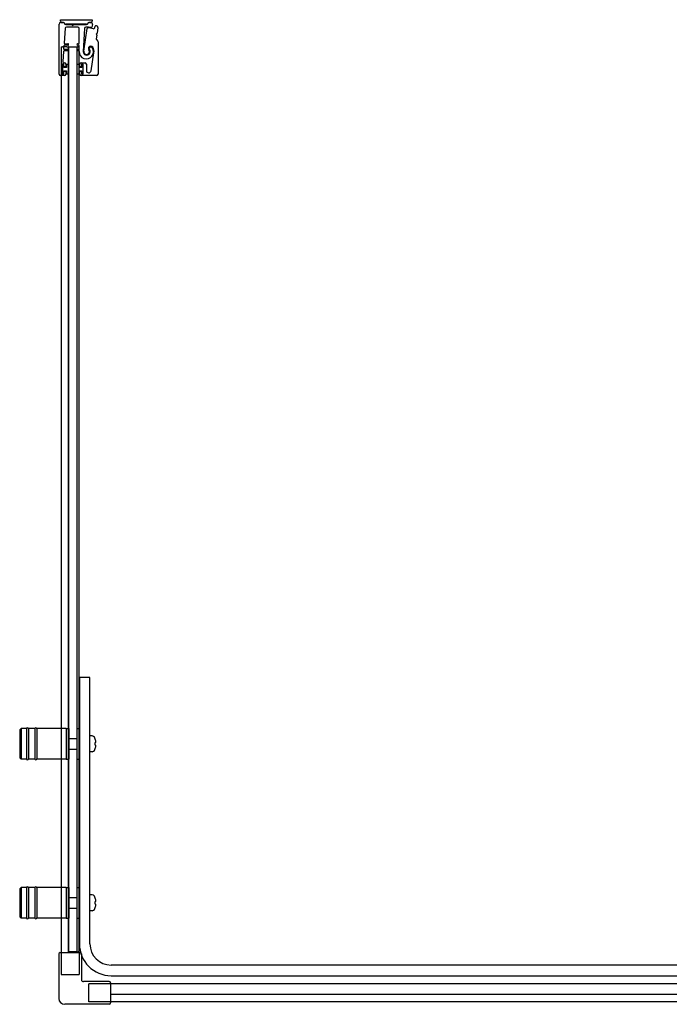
# Model space of a CAD drawing. Header units: millimetres. Extents: x 3355.04 to 3356.45, y 3762.72 to 3763.47.
# Tile 1 of 2: x 3355.04 to 3355.53, y 3762.72 to 3763.47. Entities that reach past the tile are written whole.
import ezdxf

# ---------------------------------------------------------------- set-up
doc = ezdxf.new("R2010")
doc.units = ezdxf.units.MM
doc.linetypes.add('HIDDEN', pattern=[9.525, 6.35, -3.175])
doc.layers.add('SANINDUSA', color=3, linetype='Continuous')

msp = doc.modelspace()

# ---------------------------------------------------------------- linework, layer by layer
at = {"layer": 'SANINDUSA'}
for p, q in [((3355.06797, 3763.42623), (3355.06797, 3763.46398)), ((3355.06896, 3763.4673), (3355.0929, 3763.4673)), ((3355.06896, 3763.4663), (3355.06896, 3763.4673)), ((3355.06922, 3763.46523), (3355.07069, 3763.46523)), ((3355.07069, 3763.4653), (3355.06996, 3763.4653)), ((3355.07139, 3763.46493), (3355.07229, 3763.46403)), ((3355.07255, 3763.46402), (3355.07164, 3763.46491)), ((3355.08859, 3763.46383), (3355.073, 3763.46383)), ((3355.073, 3763.46373), (3355.07721, 3763.46373)), ((3355.07738, 3763.46366), (3355.07786, 3763.46318)), ((3355.07857, 3763.46318), (3355.07905, 3763.46366)), ((3355.07923, 3763.46373), (3355.08858, 3763.46373)), ((3355.08996, 3763.46491), (3355.08905, 3763.46402)), ((3355.08929, 3763.46403), (3355.0902, 3763.46494)), ((3355.0919, 3763.4653), (3355.09091, 3763.4653)), ((3355.09091, 3763.46523), (3355.09091, 3763.46523)), ((3355.09091, 3763.46523), (3355.09191, 3763.46523)), ((3355.09313, 3763.46372), (3355.09271, 3763.46174)), ((3355.0929, 3763.4673), (3355.0929, 3763.4663)), ((3355.07241, 3763.4608), (3355.07163, 3763.4497)), ((3355.0821, 3763.46173), (3355.07341, 3763.46173)), ((3355.0831, 3763.44967), (3355.0831, 3763.46073)), ((3355.08706, 3763.4607), (3355.08615, 3763.44331)), ((3355.08667, 3763.44348), (3355.08921, 3763.46071)), ((3355.09479, 3763.46118), (3355.09517, 3763.46242)), ((3355.09636, 3763.4556), (3355.09596, 3763.45275)), ((3355.09602, 3763.45619), (3355.0963, 3763.45583)), ((3355.09645, 3763.45689), (3355.09608, 3763.45661)), ((3355.09717, 3763.4614), (3355.09657, 3763.45709)), ((3355.07213, 3763.44917), (3355.07452, 3763.44917)), ((3355.08192, 3763.44917), (3355.0826, 3763.44917)), ((3355.0961, 3763.45233), (3355.097, 3763.45142)), ((3355.0973, 3763.45071), (3355.0973, 3763.42623)), ((3355.06944, 3763.44669), (3355.06944, 3762.76308)), ((3355.06944, 3763.44669), (3355.07044, 3763.44669)), ((3355.07364, 3763.44669), (3355.07044, 3763.44669)), ((3355.07117, 3763.4433), (3355.07064, 3763.4358)), ((3355.07147, 3763.4475), (3355.07133, 3763.4455)), ((3355.07452, 3763.44377), (3355.07167, 3763.44377)), ((3355.07183, 3763.44497), (3355.07452, 3763.44497)), ((3355.07452, 3763.44797), (3355.07197, 3763.44797)), ((3355.07364, 3763.44669), (3355.07464, 3763.44669)), ((3355.07493, 3763.44669), (3355.07464, 3763.44669)), ((3355.07493, 3762.76369), (3355.07493, 3763.44669)), ((3355.07493, 3763.44669), (3355.0815, 3763.44669)), ((3355.07522, 3762.76369), (3355.07522, 3763.44669)), ((3355.07522, 3763.44669), (3355.08122, 3763.44669)), ((3355.08122, 3763.44669), (3355.08122, 3762.76369)), ((3355.0815, 3762.76369), (3355.0815, 3763.44669)), ((3355.08183, 3763.44669), (3355.0815, 3763.44669)), ((3355.08183, 3763.44669), (3355.08233, 3763.44669)), ((3355.0826, 3763.44797), (3355.08192, 3763.44797)), ((3355.08192, 3763.44497), (3355.0826, 3763.44497)), ((3355.0826, 3763.44377), (3355.08192, 3763.44377)), ((3355.08269, 3763.44669), (3355.08233, 3763.44669)), ((3355.08269, 3763.44669), (3355.08299, 3763.44669)), ((3355.08299, 3762.76369), (3355.08299, 3763.44669)), ((3355.0831, 3763.44547), (3355.0831, 3763.44747)), ((3355.09211, 3763.42877), (3355.09424, 3763.44223)), ((3355.07027, 3763.43343), (3355.07027, 3763.42653)), ((3355.07142, 3763.43348), (3355.07042, 3763.43348)), ((3355.07042, 3763.43348), (3355.07042, 3763.42648)), ((3355.07127, 3763.43373), (3355.07057, 3763.43373)), ((3355.07142, 3763.43123), (3355.07142, 3763.43348)), ((3355.07157, 3763.43193), (3355.07157, 3763.43343)), ((3355.07164, 3763.43473), (3355.07197, 3763.43473)), ((3355.07297, 3763.43373), (3355.07297, 3763.43193)), ((3355.07522, 3763.43348), (3355.07342, 3763.43348)), ((3355.07342, 3763.43348), (3355.07342, 3763.43123)), ((3355.07522, 3763.42648), (3355.07522, 3763.43348)), ((3355.08122, 3763.43348), (3355.08122, 3763.42648)), ((3355.08302, 3763.43348), (3355.08122, 3763.43348)), ((3355.08302, 3763.43123), (3355.08302, 3763.43348)), ((3355.08347, 3763.43193), (3355.08347, 3763.43373)), ((3355.08447, 3763.43473), (3355.08747, 3763.43473)), ((3355.08487, 3763.43343), (3355.08487, 3763.43193)), ((3355.08602, 3763.43348), (3355.08502, 3763.43348)), ((3355.08502, 3763.43348), (3355.08502, 3763.43123)), ((3355.08587, 3763.43373), (3355.08517, 3763.43373)), ((3355.08602, 3763.42648), (3355.08602, 3763.43348)), ((3355.08617, 3763.42653), (3355.08617, 3763.43343)), ((3355.08847, 3763.43373), (3355.08847, 3763.42906)), ((3355.07042, 3763.42648), (3355.07142, 3763.42648)), ((3355.07057, 3763.42623), (3355.07127, 3763.42623)), ((3355.07342, 3763.43123), (3355.07142, 3763.43123)), ((3355.07142, 3763.42873), (3355.07342, 3763.42873)), ((3355.07142, 3763.42648), (3355.07142, 3763.42873)), ((3355.07157, 3763.42653), (3355.07157, 3763.42803)), ((3355.07267, 3763.43163), (3355.07187, 3763.43163)), ((3355.07187, 3763.42833), (3355.07267, 3763.42833)), ((3355.07297, 3763.42803), (3355.07297, 3763.42623)), ((3355.07342, 3763.42873), (3355.07342, 3763.42648)), ((3355.07342, 3763.42648), (3355.07522, 3763.42648)), ((3355.08122, 3763.42648), (3355.08302, 3763.42648)), ((3355.08502, 3763.43123), (3355.08302, 3763.43123)), ((3355.08302, 3763.42648), (3355.08302, 3763.42873)), ((3355.08302, 3763.42873), (3355.08502, 3763.42873)), ((3355.08347, 3763.42623), (3355.08347, 3763.42803)), ((3355.08457, 3763.43163), (3355.08377, 3763.43163)), ((3355.08377, 3763.42833), (3355.08457, 3763.42833)), ((3355.08487, 3763.42803), (3355.08487, 3763.42653)), ((3355.08502, 3763.42873), (3355.08502, 3763.42648)), ((3355.08502, 3763.42648), (3355.08602, 3763.42648)), ((3355.08517, 3763.42623), (3355.08587, 3763.42623)), ((3355.07197, 3763.42523), (3355.06897, 3763.42523)), ((3355.0963, 3763.42523), (3355.08447, 3763.42523)), ((3355.08322, 3762.97069), (3355.08322, 3762.76969)), ((3355.09122, 3762.97069), (3355.08322, 3762.97069)), ((3355.09122, 3762.76969), (3355.09122, 3762.97069)), ((3355.03822, 3762.93119), (3355.03922, 3762.93219)), ((3355.03822, 3762.93119), (3355.03822, 3762.91019)), ((3355.03922, 3762.93219), (3355.03922, 3762.90919)), ((3355.04322, 3762.93219), (3355.03922, 3762.93219)), ((3355.04322, 3762.93219), (3355.04322, 3762.90919)), ((3355.04472, 3762.93219), (3355.04472, 3762.90919)), ((3355.04972, 3762.93219), (3355.04472, 3762.93219)), ((3355.04972, 3762.93219), (3355.04972, 3762.90919)), ((3355.05122, 3762.93219), (3355.05122, 3762.90919)), ((3355.07322, 3762.93219), (3355.05122, 3762.93219)), ((3355.07322, 3762.93219), (3355.07322, 3762.90919)), ((3355.07322, 3762.93219), (3355.07322, 3762.90919)), ((3355.07322, 3762.93219), (3355.07522, 3762.93219)), ((3355.07522, 3762.93219), (3355.07522, 3762.90919)), ((3355.08122, 3762.93219), (3355.08122, 3762.90919)), ((3355.08122, 3762.93219), (3355.08322, 3762.93219)), ((3355.07552, 3762.92469), (3355.08122, 3762.92469)), ((3355.09285, 3762.92664), (3355.09122, 3762.92669)), ((3355.0952, 3762.92414), (3355.09516, 3762.92411)), ((3355.09572, 3762.92169), (3355.09516, 3762.92169)), ((3355.07552, 3762.91669), (3355.08122, 3762.91669)), ((3355.09285, 3762.91475), (3355.09122, 3762.91469)), ((3355.09516, 3762.91969), (3355.09572, 3762.91969)), ((3355.09516, 3762.91728), (3355.0952, 3762.91724)), ((3355.03822, 3762.91019), (3355.03922, 3762.90919)), ((3355.04322, 3762.90919), (3355.03922, 3762.90919)), ((3355.04972, 3762.90919), (3355.04472, 3762.90919)), ((3355.07322, 3762.90919), (3355.05122, 3762.90919)), ((3355.07322, 3762.90919), (3355.07522, 3762.90919)), ((3355.08122, 3762.90919), (3355.08322, 3762.90919)), ((3355.03822, 3762.81119), (3355.03922, 3762.81219)), ((3355.03822, 3762.81119), (3355.03822, 3762.79019)), ((3355.03922, 3762.81219), (3355.03922, 3762.78919)), ((3355.04322, 3762.81219), (3355.03922, 3762.81219)), ((3355.04322, 3762.81219), (3355.04322, 3762.78919)), ((3355.04472, 3762.81219), (3355.04472, 3762.78919)), ((3355.04972, 3762.81219), (3355.04472, 3762.81219)), ((3355.04972, 3762.81219), (3355.04972, 3762.78919)), ((3355.05122, 3762.81219), (3355.05122, 3762.78919)), ((3355.07322, 3762.81219), (3355.05122, 3762.81219)), ((3355.07322, 3762.81219), (3355.07322, 3762.78919)), ((3355.07322, 3762.81219), (3355.07322, 3762.78919)), ((3355.07322, 3762.81219), (3355.07522, 3762.81219)), ((3355.07522, 3762.81219), (3355.07522, 3762.78919)), ((3355.08122, 3762.81219), (3355.08122, 3762.78919)), ((3355.08122, 3762.81219), (3355.08322, 3762.81219)), ((3355.07552, 3762.80469), (3355.08122, 3762.80469)), ((3355.09285, 3762.80664), (3355.09122, 3762.80669)), ((3355.0952, 3762.80414), (3355.09516, 3762.80411)), ((3355.09572, 3762.80169), (3355.09516, 3762.80169)), ((3355.07552, 3762.79669), (3355.08122, 3762.79669)), ((3355.09285, 3762.79475), (3355.09122, 3762.79469)), ((3355.09516, 3762.79969), (3355.09572, 3762.79969)), ((3355.09516, 3762.79728), (3355.0952, 3762.79724)), ((3355.03822, 3762.79019), (3355.03922, 3762.78919)), ((3355.04322, 3762.78919), (3355.03922, 3762.78919)), ((3355.04972, 3762.78919), (3355.04472, 3762.78919)), ((3355.07322, 3762.78919), (3355.05122, 3762.78919)), ((3355.07322, 3762.78919), (3355.07522, 3762.78919)), ((3355.08122, 3762.78919), (3355.08322, 3762.78919)), ((3355.06764, 3762.76208), (3355.06764, 3762.72858)), ((3355.06864, 3762.76308), (3355.08379, 3762.76308)), ((3355.0815, 3762.76369), (3355.07493, 3762.76369)), ((3355.07495, 3762.76308), (3355.07495, 3762.76369)), ((3355.08122, 3762.76369), (3355.07522, 3762.76369)), ((3355.08183, 3762.76369), (3355.0815, 3762.76369)), ((3355.08183, 3762.76369), (3355.08233, 3762.76369)), ((3355.08269, 3762.76369), (3355.08233, 3762.76369)), ((3355.08269, 3762.76369), (3355.08299, 3762.76369)), ((3355.08299, 3762.76369), (3355.08299, 3762.76308)), ((3355.08479, 3762.76208), (3355.08479, 3762.74273)), ((3356.3851, 3762.75369), (3355.10722, 3762.75369)), ((3355.10722, 3762.74569), (3356.3851, 3762.74569)), ((3355.10564, 3762.74123), (3355.08629, 3762.74123)), ((3355.10664, 3762.74023), (3355.10664, 3762.72508)), ((3355.5151, 3762.73944), (3355.10664, 3762.73944)), ((3356.4251, 3762.73944), (3355.5151, 3762.73944)), ((3355.5151, 3762.73139), (3355.10664, 3762.73139)), ((3356.4251, 3762.73138), (3355.5151, 3762.73138)), ((3355.10564, 3762.72408), (3355.07214, 3762.72408)), ((3356.4251, 3762.72589), (3355.10664, 3762.72589))]:
    msp.add_line(p, q, dxfattribs=at)
at = {"layer": 'SANINDUSA', "linetype": 'HIDDEN', "ltscale": 10}
for p, q in [((3355.06944, 3762.76308), (3355.06944, 3762.74669)), ((3355.08299, 3762.76308), (3355.08299, 3762.74669)), ((3355.06944, 3762.74669), (3355.08299, 3762.74669)), ((3355.09025, 3762.72588), (3355.09025, 3762.73943)), ((3355.10664, 3762.73943), (3355.09025, 3762.73943)), ((3355.10664, 3762.72588), (3355.09025, 3762.72588))]:
    msp.add_line(p, q, dxfattribs=at)
at = {"layer": 'SANINDUSA'}
for centre, radius, start, end in [((3355.06922, 3763.46398), 0.00125, 90, 180), ((3355.06996, 3763.4663), 0.001, 180, 270), ((3355.07069, 3763.46395), 0.00135, 45.4448, 90), ((3355.07068, 3763.46423), 0.001, 44.9107, 89.4659), ((3355.073, 3763.46473), 0.001, 224.9107, 270), ((3355.073, 3763.46448), 0.00065, 225.4448, 270), ((3355.07721, 3763.46348), 0.00025, 45, 90), ((3355.07822, 3763.46353), 0.0005, 225, 315), ((3355.07923, 3763.46348), 0.00025, 90, 135), ((3355.08858, 3763.46473), 0.001, 270, 315), ((3355.08859, 3763.46448), 0.00065, 270, 314.38239), ((3355.09091, 3763.46395), 0.00135, 90, 135), ((3355.09091, 3763.46423), 0.001, 90, 135), ((3355.0919, 3763.4663), 0.001, 270, 0), ((3355.09191, 3763.46398), 0.00125, 347.95912, 90), ((3355.07341, 3763.46073), 0.001, 90, 175.94302), ((3355.0821, 3763.46073), 0.001, 0, 90), ((3355.08806, 3763.46065), 0.001, 92.24985, 177), ((3355.08875, 3763.44318), 0.01849, 79.46815, 92.24985), ((3355.0897, 3763.46064), 0.0005, 86.87429, 171.62444), ((3355.08875, 3763.44318), 0.01799, 74.46815, 86.87429), ((3355.09222, 3763.46184), 0.0005, 259.46815, 347.95912), ((3355.09383, 3763.46147), 0.001, 254.46815, 342.95912), ((3355.09565, 3763.46227), 0.0005, 70.1363, 162.95912), ((3355.08875, 3763.44318), 0.02081, 67.95837, 70.1363), ((3355.09626, 3763.45637), 0.0003, 127, 217), ((3355.09606, 3763.45565), 0.0003, 352, 37), ((3355.09627, 3763.45713), 0.0003, 307, 352), ((3355.09618, 3763.46154), 0.001, 352, 67.95837), ((3355.07213, 3763.44967), 0.0005, 175.94302, 270), ((3355.07452, 3763.44857), 0.0006, 270, 90), ((3355.08192, 3763.44857), 0.0006, 90, 270), ((3355.0826, 3763.44967), 0.0005, 270, 0), ((3355.09645, 3763.45268), 0.0005, 172, 225), ((3355.0963, 3763.45071), 0.001, 0, 45), ((3355.07167, 3763.44327), 0.0005, 90, 175.94302), ((3355.07183, 3763.44547), 0.0005, 175.94302, 270), ((3355.07197, 3763.44747), 0.0005, 90, 175.94302), ((3355.07452, 3763.44437), 0.0006, 270, 90), ((3355.08192, 3763.44437), 0.0006, 90, 270), ((3355.0826, 3763.44747), 0.0005, 0, 90), ((3355.0826, 3763.44547), 0.0005, 270, 0), ((3355.0826, 3763.44327), 0.0005, 358.37906, 90), ((3355.08847, 3763.4431), 0.00537, 178.37906, 34.62628), ((3355.08875, 3763.44318), 0.0026, 177, 36.02172), ((3355.08875, 3763.44318), 0.0021, 171.62444, 37.81512), ((3355.0918, 3763.44555), 0.00177, 34.46929, 217.81512), ((3355.09187, 3763.44544), 0.00125, 34.62628, 216.02172), ((3355.08833, 3763.44316), 0.00598, 351.00614, 34.46929), ((3355.07057, 3763.43343), 0.0003, 90, 180), ((3355.07164, 3763.43573), 0.001, 175.94302, 270), ((3355.07127, 3763.43343), 0.0003, 0, 90), ((3355.07197, 3763.43373), 0.001, 0, 90), ((3355.08447, 3763.43373), 0.001, 90, 180), ((3355.08517, 3763.43343), 0.0003, 90, 180), ((3355.08587, 3763.43343), 0.0003, 0, 90), ((3355.08747, 3763.43373), 0.001, 0, 90), ((3355.06897, 3763.42623), 0.001, 180, 270), ((3355.07057, 3763.42653), 0.0003, 180, 270), ((3355.07127, 3763.42653), 0.0003, 270, 0), ((3355.07187, 3763.43193), 0.0003, 180, 270), ((3355.07187, 3763.42803), 0.0003, 90, 180), ((3355.07197, 3763.42623), 0.001, 270, 0), ((3355.07267, 3763.43193), 0.0003, 270, 0), ((3355.07267, 3763.42803), 0.0003, 0, 90), ((3355.08377, 3763.43193), 0.0003, 180, 270), ((3355.08377, 3763.42803), 0.0003, 90, 180), ((3355.08447, 3763.42623), 0.001, 180, 270), ((3355.08457, 3763.43193), 0.0003, 270, 0), ((3355.08457, 3763.42803), 0.0003, 0, 90), ((3355.08517, 3763.42653), 0.0003, 180, 270), ((3355.08587, 3763.42653), 0.0003, 270, 0), ((3355.0903, 3763.42906), 0.00183, 180, 351.00614), ((3355.0963, 3763.42623), 0.001, 270, 0), ((3355.04397, 3762.93194), 0.00075, 0, 180), ((3355.05047, 3762.93194), 0.00075, 0, 180), ((3355.07552, 3762.92439), 0.0003, 90, 180), ((3355.09278, 3762.92464), 0.002, 29.54044, 88), ((3355.08582, 3762.92069), 0.01, 20.1818, 29.54044), ((3355.08582, 3762.92069), 0.00995, 5.76818, 20.08396), ((3355.07552, 3762.91699), 0.0003, 180, 270), ((3355.09278, 3762.91675), 0.002, 272, 330.45956), ((3355.08582, 3762.92069), 0.01, 330.45956, 339.8182), ((3355.08582, 3762.92069), 0.00995, 339.91604, 354.23182), ((3355.04397, 3762.90944), 0.00075, 180, 0), ((3355.05047, 3762.90944), 0.00075, 180, 0), ((3355.04397, 3762.81194), 0.00075, 0, 180), ((3355.05047, 3762.81194), 0.00075, 0, 180), ((3355.07552, 3762.80439), 0.0003, 90, 180), ((3355.09278, 3762.80464), 0.002, 29.54044, 88), ((3355.08582, 3762.80069), 0.01, 20.1818, 29.54044), ((3355.08582, 3762.80069), 0.00995, 5.76818, 20.08396), ((3355.07552, 3762.79699), 0.0003, 180, 270), ((3355.09278, 3762.79675), 0.002, 272, 330.45956), ((3355.08582, 3762.80069), 0.01, 330.45956, 339.8182), ((3355.08582, 3762.80069), 0.00995, 339.91604, 354.23182), ((3355.04397, 3762.78944), 0.00075, 180, 0), ((3355.05047, 3762.78944), 0.00075, 180, 0), ((3355.10722, 3762.76969), 0.024, 180, 270), ((3355.10722, 3762.76969), 0.016, 180, 270), ((3355.06864, 3762.76208), 0.001, 90, 180), ((3355.08379, 3762.76208), 0.001, 0, 90), ((3355.08629, 3762.74273), 0.0015, 180, 270), ((3355.10564, 3762.74023), 0.001, 0, 90), ((3355.07214, 3762.72858), 0.0045, 180, 270), ((3355.10564, 3762.72508), 0.001, 270, 0)]:
    msp.add_arc(centre, radius, start, end, dxfattribs=at)
for centre in [(3355.08783, 3762.92069), (3355.08783, 3762.80069)]:
    msp.add_ellipse(centre, major_axis=(0, -0.00947), ratio=0.778226, start_param=1.465014, end_param=1.676579, dxfattribs=at)

doc.saveas('drawing.dxf')
